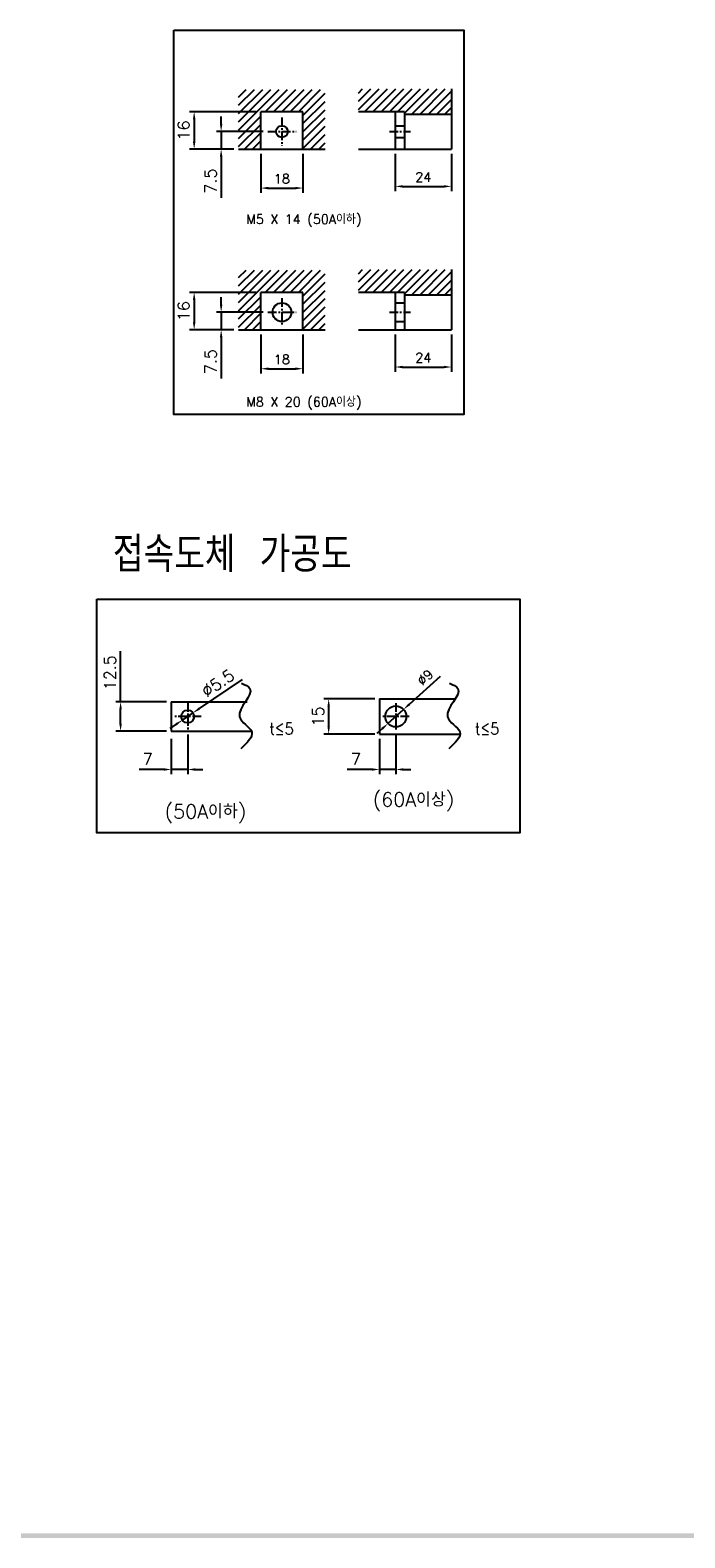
# Model space of a CAD drawing. Extents: x 2148 to 4086, y -907 to 1618.
# Tile 11 of 13: x 3360 to 3639, y 463 to 1108. Entities that reach past the tile are written whole.
import ezdxf

# ---------------------------------------------------------------- set-up
doc = ezdxf.new("R2010")
doc.units = 0
doc.header["$LTSCALE"] = 3
doc.header["$MEASUREMENT"] = 0
doc.linetypes.add('CENTER', pattern=[2, 1.25, -0.25, 0.25, -0.25])
doc.layers.get('0').update_dxf_attribs({"linetype": 'CONTINUOUS'})
doc.layers.get('Defpoints').update_dxf_attribs({"linetype": 'CONTINUOUS'})
for name, color, linetype in [('AM_VIS', 7, 'CONTINUOUS'), ('cen', 1, 'CENTER'), ('di', 3, 'CONTINUOUS'), ('dwg', 7, 'CONTINUOUS')]:
    doc.layers.add(name, color=color, linetype=linetype)
doc.styles.add('KIM', font='ROMANS.shx', dxfattribs={"height": 5, "bigfont": 'GSG1.shx'})
doc.styles.get("Standard").update_dxf_attribs({"font": 'romans.shx', "height": 3, "bigfont": 'ghs.shx'})
doc.dimstyles.get("Standard").update_dxf_attribs({"dimtxt": 0.18, "dimasz": 0.18, "dimexe": 0.18, "dimexo": 0.0625, "dimgap": 0.09, "dimtad": 0, "dimtih": 1, "dimtoh": 1, "dimdec": 4, "dimzin": 0, "dimdsep": 46, "dimtxsty": 'Standard', "dimcen": 0.09, "dimadec": 0, "dimazin": 0, "dimtfac": 1, "dimtdec": 4, "dimtofl": 0, "dimtmove": 0, "dimatfit": 3, "dimfxl": 0, "dimtolj": 1, "dimtzin": 0, "dimarcsym": 0})
doc.dimstyles.new('STANDARD$0', dxfattribs={"dimtxt": 5, "dimasz": 5, "dimexe": 1, "dimexo": 2, "dimgap": 2, "dimtad": 1, "dimdec": 4, "dimzin": 12, "dimdsep": 46, "dimtxsty": 'KIM', "dimcen": -1, "dimdle": 0.1, "dimadec": 0, "dimazin": 0, "dimtfac": 1, "dimtdec": 4, "dimtmove": 0, "dimatfit": 3, "dimfxl": 0, "dimtolj": 1, "dimtzin": 0, "dimarcsym": 0})
doc.dimstyles.new('STANDARD$3', dxfattribs={"dimtxt": 5, "dimasz": 5, "dimexe": 1, "dimexo": 2, "dimgap": 0.8, "dimtad": 1, "dimdec": 4, "dimdsep": 46, "dimtxsty": 'KIM', "dimcen": 0, "dimdle": 0.1, "dimadec": 0, "dimazin": 0, "dimtfac": 1, "dimtdec": 4, "dimtmove": 0, "dimatfit": 3, "dimfxl": 0, "dimtolj": 1, "dimtzin": 0, "dimarcsym": 0})
pattern_1 = [(45, (-895.8527, 316.7142), (-1.767767, 1.767767), [])]
pattern_2 = [(45, (-895.8527, 393.9848), (-1.767767, 1.767767), [])]

# ---------------------------------------------------------------- blocks, each defined once
blk = doc.blocks.new('*D43')
at = {"layer": 'Defpoints', "color": 0}
for p in [(3458.12, 979.61), (3476.12, 979.61), (3476.12, 962.95)]:
    blk.add_point(p, dxfattribs=at)
at = {"layer": 'di'}
for p, q in [((3458.12, 977.61), (3458.12, 960.95)), ((3476.12, 977.61), (3476.12, 960.95)), ((3461.32, 962.95), (3472.92, 962.95))]:
    blk.add_line(p, q, dxfattribs=at)
for points in [[(3461.32, 963.49), (3461.32, 962.42), (3458.12, 962.95)], [(3472.92, 963.49), (3472.92, 962.42), (3476.12, 962.95)]]:
    blk.add_solid(points, dxfattribs=at)
at = {"layer": 'di', "insert": (3467.12, 966.95), "char_height": 4, "attachment_point": 5}
blk.add_mtext('\\A1;18', dxfattribs=at)
blk = doc.blocks.new('*D44')
at = {"layer": 'Defpoints', "color": 0}
for p in [(3515.54, 979.61), (3539.54, 979.61), (3539.54, 963.68)]:
    blk.add_point(p, dxfattribs=at)
at = {"layer": 'di'}
for p, q in [((3515.54, 977.61), (3515.54, 961.68)), ((3539.54, 977.61), (3539.54, 961.68)), ((3518.74, 963.68), (3536.34, 963.68))]:
    blk.add_line(p, q, dxfattribs=at)
for points in [[(3518.74, 964.21), (3518.74, 963.15), (3515.54, 963.68)], [(3536.34, 964.21), (3536.34, 963.15), (3539.54, 963.68)]]:
    blk.add_solid(points, dxfattribs=at)
at = {"layer": 'di', "insert": (3527.54, 967.68), "char_height": 4, "attachment_point": 5}
blk.add_mtext('\\A1;24', dxfattribs=at)
blk = doc.blocks.new('*D45')
at = {"layer": 'Defpoints', "color": 0}
for p in [(3461.09, 987.11), (3441.15, 979.61), (3448.62, 979.61)]:
    blk.add_point(p, dxfattribs=at)
at = {"layer": 'di'}
for p, q in [((3441.15, 990.31), (3441.15, 993.51)), ((3459.09, 987.11), (3439.15, 987.11)), ((3441.15, 987.11), (3441.15, 979.61)), ((3446.62, 979.61), (3439.15, 979.61)), ((3441.15, 976.41), (3441.15, 958.74))]:
    blk.add_line(p, q, dxfattribs=at)
for points in [[(3440.62, 990.31), (3441.68, 990.31), (3441.15, 987.11)], [(3440.62, 976.41), (3441.68, 976.41), (3441.15, 979.61)]]:
    blk.add_solid(points, dxfattribs=at)
at = {"layer": 'di', "insert": (3436.65, 965.98), "char_height": 5, "attachment_point": 5, "rotation": 90, "style": 'KIM'}
blk.add_mtext('\\A1;7.5', dxfattribs=at)
blk = doc.blocks.new('*D46')
at = {"layer": 'Defpoints', "color": 0}
for p in [(3458.12, 995.61), (3429.62, 979.61), (3448.62, 979.61)]:
    blk.add_point(p, dxfattribs=at)
at = {"layer": 'di'}
for p, q in [((3456.12, 995.61), (3427.62, 995.61)), ((3429.62, 992.41), (3429.62, 982.81)), ((3446.62, 979.61), (3427.62, 979.61))]:
    blk.add_line(p, q, dxfattribs=at)
for points in [[(3429.09, 992.41), (3430.15, 992.41), (3429.62, 995.61)], [(3429.09, 982.81), (3430.15, 982.81), (3429.62, 979.61)]]:
    blk.add_solid(points, dxfattribs=at)
at = {"layer": 'di', "insert": (3425.12, 987.61), "char_height": 5, "attachment_point": 5, "rotation": 90, "style": 'KIM'}
blk.add_mtext('\\A1;16', dxfattribs=at)
blk = doc.blocks.new('*D49')
at = {"layer": 'Defpoints', "color": 0}
for p in [(3458.12, 1056.89), (3476.12, 1056.89), (3476.12, 1040.23)]:
    blk.add_point(p, dxfattribs=at)
at = {"layer": 'di'}
for p, q in [((3458.12, 1054.89), (3458.12, 1038.23)), ((3476.12, 1054.89), (3476.12, 1038.23)), ((3461.32, 1040.23), (3472.92, 1040.23))]:
    blk.add_line(p, q, dxfattribs=at)
for points in [[(3461.32, 1040.76), (3461.32, 1039.69), (3458.12, 1040.23)], [(3472.92, 1040.76), (3472.92, 1039.69), (3476.12, 1040.23)]]:
    blk.add_solid(points, dxfattribs=at)
at = {"layer": 'di', "insert": (3467.12, 1044.23), "char_height": 4, "attachment_point": 5}
blk.add_mtext('\\A1;18', dxfattribs=at)
blk = doc.blocks.new('*D50')
at = {"layer": 'Defpoints', "color": 0}
for p in [(3515.54, 1056.89), (3539.54, 1056.89), (3539.54, 1040.95)]:
    blk.add_point(p, dxfattribs=at)
at = {"layer": 'di'}
for p, q in [((3515.54, 1054.89), (3515.54, 1038.95)), ((3539.54, 1054.89), (3539.54, 1038.95)), ((3518.74, 1040.95), (3536.34, 1040.95))]:
    blk.add_line(p, q, dxfattribs=at)
for points in [[(3518.74, 1041.48), (3518.74, 1040.42), (3515.54, 1040.95)], [(3536.34, 1041.48), (3536.34, 1040.42), (3539.54, 1040.95)]]:
    blk.add_solid(points, dxfattribs=at)
at = {"layer": 'di', "insert": (3527.54, 1044.95), "char_height": 4, "attachment_point": 5}
blk.add_mtext('\\A1;24', dxfattribs=at)
blk = doc.blocks.new('*D47')
at = {"layer": 'Defpoints', "color": 0}
for p in [(3461.09, 1064.39), (3441.15, 1056.89), (3448.62, 1056.89)]:
    blk.add_point(p, dxfattribs=at)
at = {"layer": 'di'}
for p, q in [((3441.15, 1067.59), (3441.15, 1070.79)), ((3459.09, 1064.39), (3439.15, 1064.39)), ((3441.15, 1064.39), (3441.15, 1056.89)), ((3446.62, 1056.89), (3439.15, 1056.89)), ((3441.15, 1053.69), (3441.15, 1036.01))]:
    blk.add_line(p, q, dxfattribs=at)
for points in [[(3440.62, 1067.59), (3441.68, 1067.59), (3441.15, 1064.39)], [(3440.62, 1053.69), (3441.68, 1053.69), (3441.15, 1056.89)]]:
    blk.add_solid(points, dxfattribs=at)
at = {"layer": 'di', "insert": (3436.65, 1043.25), "char_height": 5, "attachment_point": 5, "rotation": 90, "style": 'KIM'}
blk.add_mtext('\\A1;7.5', dxfattribs=at)
blk = doc.blocks.new('*D48')
at = {"layer": 'Defpoints', "color": 0}
for p in [(3458.12, 1072.89), (3429.62, 1056.89), (3448.62, 1056.89)]:
    blk.add_point(p, dxfattribs=at)
at = {"layer": 'di'}
for p, q in [((3456.12, 1072.89), (3427.62, 1072.89)), ((3429.62, 1069.69), (3429.62, 1060.09)), ((3446.62, 1056.89), (3427.62, 1056.89))]:
    blk.add_line(p, q, dxfattribs=at)
for points in [[(3429.09, 1069.69), (3430.15, 1069.69), (3429.62, 1072.89)], [(3429.09, 1060.09), (3430.15, 1060.09), (3429.62, 1056.89)]]:
    blk.add_solid(points, dxfattribs=at)
at = {"layer": 'di', "insert": (3425.12, 1064.89), "char_height": 5, "attachment_point": 5, "rotation": 90, "style": 'KIM'}
blk.add_mtext('\\A1;16', dxfattribs=at)
blk = doc.blocks.new('*D51')
at = {"layer": 'Defpoints', "color": 0}
for p in [(3487.1, 821.69), (3508.78, 821.69), (3508.78, 806.69)]:
    blk.add_point(p, dxfattribs=at)
at = {"layer": 'di'}
for p, q in [((3506.78, 821.69), (3485.1, 821.69)), ((3487.1, 809.89), (3487.1, 818.49)), ((3506.78, 806.69), (3485.1, 806.69))]:
    blk.add_line(p, q, dxfattribs=at)
for points in [[(3486.56, 818.49), (3487.63, 818.49), (3487.1, 821.69)], [(3486.56, 809.89), (3487.63, 809.89), (3487.1, 806.69)]]:
    blk.add_solid(points, dxfattribs=at)
at = {"layer": 'di', "insert": (3482.6, 814.19), "char_height": 5, "attachment_point": 5, "rotation": 90, "style": 'KIM'}
blk.add_mtext('\\A1;15', dxfattribs=at)
blk = doc.blocks.new('*D52')
at = {"layer": 'Defpoints', "color": 0}
for p in [(3519.12, 817.21), (3512.44, 811.18)]:
    blk.add_point(p, dxfattribs=at)
at = {"layer": 'di'}
for p, q in [((3534.76, 831.34), (3521.49, 819.36)), ((3512.44, 811.18), (3519.12, 817.21)), ((3510.06, 809.03), (3507.69, 806.89))]:
    blk.add_line(p, q, dxfattribs=at)
for points in [[(3521.13, 819.75), (3521.85, 818.96), (3519.12, 817.21)], [(3509.71, 809.43), (3510.42, 808.64), (3512.44, 811.18)]]:
    blk.add_solid(points, dxfattribs=at)
at = {"layer": 'di', "insert": (3528.33, 830.93), "char_height": 4, "attachment_point": 5, "rotation": 42.09685}
blk.add_mtext('\\A1;∅9', dxfattribs=at)
blk = doc.blocks.new('*D53')
at = {"layer": 'Defpoints', "color": 0}
for p in [(3508.78, 806.69), (3515.78, 808.45), (3508.78, 791.52)]:
    blk.add_point(p, dxfattribs=at)
at = {"layer": 'di'}
for p, q in [((3515.78, 806.45), (3515.78, 789.52)), ((3508.78, 804.69), (3508.78, 789.52)), ((3505.58, 791.52), (3495.04, 791.52)), ((3515.78, 791.52), (3508.78, 791.52)), ((3518.98, 791.52), (3522.18, 791.52))]:
    blk.add_line(p, q, dxfattribs=at)
for points in [[(3505.58, 792.05), (3505.58, 790.98), (3508.78, 791.52)], [(3518.98, 792.05), (3518.98, 790.98), (3515.78, 791.52)]]:
    blk.add_solid(points, dxfattribs=at)
at = {"layer": 'di', "insert": (3498.71, 796.02), "char_height": 5, "attachment_point": 5, "style": 'KIM'}
blk.add_mtext('\\A1;7', dxfattribs=at)
blk = doc.blocks.new('*D54')
at = {"layer": 'Defpoints', "color": 0}
for p in [(3398.17, 820.44), (3419.86, 820.44), (3419.86, 807.94)]:
    blk.add_point(p, dxfattribs=at)
at = {"layer": 'di'}
for p, q in [((3398.17, 820.44), (3398.17, 842.17)), ((3417.86, 820.44), (3396.17, 820.44)), ((3398.17, 811.14), (3398.17, 817.24)), ((3417.86, 807.94), (3396.17, 807.94))]:
    blk.add_line(p, q, dxfattribs=at)
for points in [[(3397.64, 817.24), (3398.71, 817.24), (3398.17, 820.44)], [(3397.64, 811.14), (3398.71, 811.14), (3398.17, 807.94)]]:
    blk.add_solid(points, dxfattribs=at)
at = {"layer": 'di', "insert": (3393.67, 832.91), "char_height": 5, "attachment_point": 5, "rotation": 90, "style": 'KIM'}
blk.add_mtext('\\A1;12.5', dxfattribs=at)
blk = doc.blocks.new('*D55')
at = {"layer": 'Defpoints', "color": 0}
for p in [(3419.86, 806.69), (3426.86, 808.45), (3419.86, 791.52)]:
    blk.add_point(p, dxfattribs=at)
at = {"layer": 'di'}
for p, q in [((3426.86, 806.45), (3426.86, 789.52)), ((3419.86, 804.69), (3419.86, 789.52)), ((3416.66, 791.52), (3406.12, 791.52)), ((3426.86, 791.52), (3419.86, 791.52)), ((3430.06, 791.52), (3433.26, 791.52))]:
    blk.add_line(p, q, dxfattribs=at)
for points in [[(3416.66, 792.05), (3416.66, 790.98), (3419.86, 791.52)], [(3430.06, 792.05), (3430.06, 790.98), (3426.86, 791.52)]]:
    blk.add_solid(points, dxfattribs=at)
at = {"layer": 'di', "insert": (3409.79, 796.02), "char_height": 5, "attachment_point": 5, "style": 'KIM'}
blk.add_mtext('\\A1;7', dxfattribs=at)
blk = doc.blocks.new('*D56')
at = {"layer": 'Defpoints', "color": 0}
for p in [(3424.58, 812.65), (3429.13, 815.74)]:
    blk.add_point(p, dxfattribs=at)
at = {"layer": 'di'}
for p, q in [((3450.14, 830.01), (3431.78, 817.54)), ((3424.58, 812.65), (3429.13, 815.74)), ((3421.93, 810.85), (3419.29, 809.05))]:
    blk.add_line(p, q, dxfattribs=at)
for points in [[(3421.63, 811.29), (3422.23, 810.41), (3424.58, 812.65)], [(3431.48, 817.98), (3432.08, 817.1), (3429.13, 815.74)]]:
    blk.add_solid(points, dxfattribs=at)
at = {"layer": 'di', "insert": (3439.75, 828.4), "char_height": 5, "attachment_point": 5, "rotation": 34.1876, "style": 'KIM'}
blk.add_mtext('\\A1;∅5.5', dxfattribs=at)

msp = doc.modelspace()

# ---------------------------------------------------------------- hatches: boundary and pattern name
at = {"layer": 'di'}
h = msp.add_hatch(dxfattribs=at)
h.set_pattern_fill('ANSI31', color=256, scale=20, style=0)
h.set_pattern_definition(pattern_2)
h.paths.add_polyline_path([(3485.618, 1082.386), (3448.618, 1082.386), (3448.618, 1056.886), (3458.118, 1056.886), (3458.118, 1072.886), (3476.118, 1072.886), (3476.118, 1056.886), (3485.618, 1056.886)])
h = msp.add_hatch(dxfattribs=at)
h.set_pattern_fill('ANSI31', color=256, scale=20, style=0)
h.set_pattern_definition(pattern_2)
h.paths.add_polyline_path([(3539.535, 1082.655), (3499.82, 1082.655), (3499.82, 1072.886), (3519.535, 1072.886), (3519.535, 1071.886), (3539.535, 1071.886)])
h = msp.add_hatch(dxfattribs=at)
h.set_pattern_fill('ANSI31', color=256, scale=20, style=0)
h.set_pattern_definition(pattern_1)
h.paths.add_polyline_path([(3485.618, 1005.115), (3448.618, 1005.115), (3448.618, 979.615), (3458.118, 979.615), (3458.118, 995.615), (3476.118, 995.615), (3476.118, 979.615), (3485.618, 979.615)])
h = msp.add_hatch(dxfattribs=at)
h.set_pattern_fill('ANSI31', color=256, scale=20, style=0)
h.set_pattern_definition(pattern_1)
h.paths.add_polyline_path([(3539.535, 1005.384), (3499.82, 1005.384), (3499.82, 995.615), (3519.535, 995.615), (3519.535, 994.615), (3539.535, 994.615)])

# ---------------------------------------------------------------- linework, layer by layer
for p, q in [((3419.855, 820.444), (3419.855, 807.944)), ((3419.855, 820.444), (3452.257, 820.444)), ((3508.778, 821.694), (3541.18, 821.694)), ((3508.778, 821.694), (3508.778, 806.694)), ((3419.855, 807.944), (3454.327, 807.944)), ((3508.778, 806.694), (3543.25, 806.694))]:
    msp.add_line(p, q)
for centre, radius in [((3426.855, 814.194), 2.75), ((3515.778, 814.194), 4.5)]:
    msp.add_circle(centre, radius)
at = {"layer": 'AM_VIS'}
for p, q in [((3539.535, 1082.655), (3539.535, 1056.886)), ((3476.118, 1072.886), (3458.118, 1072.886)), ((3458.118, 1056.886), (3458.118, 1072.886)), ((3476.118, 1056.886), (3476.118, 1072.886)), ((3519.535, 1072.886), (3499.82, 1072.886)), ((3515.535, 1072.886), (3515.535, 1056.886)), ((3519.535, 1072.886), (3519.535, 1056.886)), ((3519.535, 1071.886), (3539.535, 1071.886)), ((3515.535, 1066.886), (3519.535, 1066.886)), ((3515.535, 1061.886), (3519.535, 1061.886)), ((3448.618, 1056.886), (3485.618, 1056.886)), ((3499.82, 1056.886), (3539.535, 1056.886)), ((3539.535, 1005.384), (3539.535, 979.615)), ((3476.118, 995.615), (3458.118, 995.615)), ((3458.118, 979.615), (3458.118, 995.615)), ((3476.118, 979.615), (3476.118, 995.615)), ((3519.535, 995.615), (3499.82, 995.615)), ((3515.535, 995.615), (3515.535, 979.615)), ((3519.535, 995.615), (3519.535, 979.615)), ((3519.535, 994.615), (3539.535, 994.615)), ((3515.535, 991.115), (3519.535, 991.115)), ((3515.535, 983.115), (3519.535, 983.115)), ((3448.618, 979.615), (3485.618, 979.615)), ((3499.82, 979.615), (3539.535, 979.615))]:
    msp.add_line(p, q, dxfattribs=at)
for centre, radius in [((3467.118, 1064.386), 2.5), ((3467.118, 987.115), 4)]:
    msp.add_circle(centre, radius, dxfattribs=at)
at = {"layer": 'cen'}
for p, q in [((3461.091, 1064.386), (3473.145, 1064.386)), ((3467.118, 1070.412), (3467.118, 1058.359)), ((3513.023, 1064.386), (3522.048, 1064.386)), ((3461.091, 987.115), (3473.145, 987.115)), ((3467.118, 993.142), (3467.118, 981.088)), ((3513.023, 987.115), (3522.048, 987.115)), ((3426.855, 819.934), (3426.855, 808.454)), ((3515.778, 819.934), (3515.778, 808.454)), ((3432.595, 814.194), (3421.115, 814.194)), ((3521.518, 814.194), (3510.038, 814.194))]:
    msp.add_line(p, q, dxfattribs=at)
at = {"layer": 'di'}
for points in [[(3420.966, 1107.784), (3544.792, 1107.784), (3544.792, 943.391), (3420.966, 943.391)], [(3388.083, 864.445), (3568.808, 864.445), (3568.808, 764.357), (3388.083, 764.357)]]:
    msp.add_lwpolyline(points, close=True, dxfattribs=at)
for points in [[(3449.858, 828.416), (3453.39, 826.181), (3449.015, 814.106), (3454.211, 807.647), (3449.514, 800.401)], [(3538.781, 828.416), (3542.313, 826.181), (3537.938, 814.106), (3543.134, 807.647), (3538.437, 800.401)]]:
    msp.add_spline(points, degree=3, dxfattribs=at)
at = {"layer": 'dwg'}
msp.add_trace([(4079.457, 462.831), (4077.457, 464.831), (2447.457, 462.831), (2449.457, 464.831)], dxfattribs=at)

# ---------------------------------------------------------------- texts
at = {"layer": 'di', "style": 'KIM', "width": 0.9}
for p in [(3461.75, 806.483), (3549.574, 806.483)]:
    msp.add_text('t≤5', height=5, dxfattribs=at).set_placement(p)
at = {"layer": 'di', "attachment_point": 1}
for s, insert, char_height, width in [('M5 X 14 (50A이하)', (3451.858, 1028.935), 4, 69.82618), ('M8 X 20 (60A이상)', (3451.858, 950.765), 4, 69.82618), ('{\\Fromans,hgs|c129;접속도체 가공도}', (3394.86, 891.008), 15, 163.85897), ('(60A이상)', (3505.934, 781.66), 6, 172.11276), ('(50A이하)', (3417.011, 776.592), 6, 172.11276)]:
    msp.add_mtext(s, dxfattribs=dict(at, insert=insert, char_height=char_height, width=width))

# ---------------------------------------------------------------- dimensions: what is measured, and where the dimension line sits
at = {"layer": 'di'}
for base, p1, p2, picture, middle in [((3429.621, 1056.886), (3458.118, 1072.886), (3448.618, 1056.886), '*D48', (3425.121, 1064.886)), ((3429.621, 979.615), (3458.118, 995.615), (3448.618, 979.615), '*D46', (3425.121, 987.615)), ((3398.174, 820.444), (3419.855, 807.944), (3419.855, 820.444), '*D54', (3393.674, 832.906)), ((3487.097, 821.694), (3508.778, 806.694), (3508.778, 821.694), '*D51', (3482.597, 814.194))]:
    dim = msp.add_linear_dim(base=base, p1=p1, p2=p2, angle=90, dimstyle='STANDARD$0', override={"dimtxt": 4, "dimasz": 3.2, "dimexe": 2, "dimdec": 2, "dimzin": 8, "dimcen": 0, "dimclrd": 256, "dimclre": 256, "dimclrt": 256, "dimadec": 2, "dimazin": 2, "dimtfac": 0.6, "dimtdec": 2, "dimtzin": 8, "dimlwd": 65535, "dimlwe": 65535, "dimarcsym": 1}, dxfattribs=at)
    dim.commit()
    dim.dimension.update_dxf_attribs({"geometry": picture, "text_midpoint": middle})
for base, p1, p2, picture, middle in [((3441.151, 1056.886), (3461.091, 1064.386), (3448.618, 1056.886), '*D47', (3441.151, 1043.247)), ((3441.151, 979.615), (3461.091, 987.115), (3448.618, 979.615), '*D45', (3441.151, 965.977))]:
    dim = msp.add_linear_dim(base=base, p1=p1, p2=p2, angle=90, dimstyle='STANDARD$0', override={"dimtxt": 4, "dimasz": 3.2, "dimexe": 2, "dimdec": 2, "dimzin": 8, "dimcen": 0, "dimclrd": 256, "dimclre": 256, "dimclrt": 256, "dimadec": 2, "dimazin": 2, "dimtfac": 0.6, "dimtdec": 2, "dimtzin": 8, "dimlwd": 65535, "dimlwe": 65535, "dimarcsym": 1}, dxfattribs=at)
    dim.commit()
    dim.dimension.update_dxf_attribs({"geometry": picture, "text_midpoint": middle, "dimtype": 160})
for base, p1, p2, dimstyle, override, picture, middle in [((3476.118, 1040.225), (3458.118, 1056.886), (3476.118, 1056.886), 'Standard', {"dimtxt": 4, "dimasz": 3.2, "dimexe": 2, "dimexo": 2, "dimgap": 2, "dimtad": 1, "dimtih": 0, "dimtoh": 0, "dimdec": 2, "dimzin": 8, "dimcen": 0, "dimclrd": 256, "dimclre": 256, "dimclrt": 256, "dimadec": 2, "dimazin": 2, "dimtfac": 0.6, "dimtdec": 2, "dimtofl": 1, "dimtzin": 8, "dimlwd": 65535, "dimlwe": 65535, "dimarcsym": 1}, '*D49', (3467.118, 1044.225)), ((3539.535, 1040.951), (3515.535, 1056.886), (3539.535, 1056.886), 'Standard', {"dimtxt": 4, "dimasz": 3.2, "dimexe": 2, "dimexo": 2, "dimgap": 2, "dimtad": 1, "dimtih": 0, "dimtoh": 0, "dimdec": 2, "dimzin": 8, "dimcen": 0, "dimclrd": 256, "dimclre": 256, "dimclrt": 256, "dimadec": 2, "dimazin": 2, "dimtfac": 0.6, "dimtdec": 2, "dimtofl": 1, "dimtzin": 8, "dimlwd": 65535, "dimlwe": 65535, "dimarcsym": 1}, '*D50', (3527.535, 1044.951)), ((3476.118, 962.955), (3458.118, 979.615), (3476.118, 979.615), 'Standard', {"dimtxt": 4, "dimasz": 3.2, "dimexe": 2, "dimexo": 2, "dimgap": 2, "dimtad": 1, "dimtih": 0, "dimtoh": 0, "dimdec": 2, "dimzin": 8, "dimcen": 0, "dimclrd": 256, "dimclre": 256, "dimclrt": 256, "dimadec": 2, "dimazin": 2, "dimtfac": 0.6, "dimtdec": 2, "dimtofl": 1, "dimtzin": 8, "dimlwd": 65535, "dimlwe": 65535, "dimarcsym": 1}, '*D43', (3467.118, 966.955)), ((3539.535, 963.68), (3515.535, 979.615), (3539.535, 979.615), 'Standard', {"dimtxt": 4, "dimasz": 3.2, "dimexe": 2, "dimexo": 2, "dimgap": 2, "dimtad": 1, "dimtih": 0, "dimtoh": 0, "dimdec": 2, "dimzin": 8, "dimcen": 0, "dimclrd": 256, "dimclre": 256, "dimclrt": 256, "dimadec": 2, "dimazin": 2, "dimtfac": 0.6, "dimtdec": 2, "dimtofl": 1, "dimtzin": 8, "dimlwd": 65535, "dimlwe": 65535, "dimarcsym": 1}, '*D44', (3527.535, 967.68)), ((3419.855, 791.518), (3426.855, 808.454), (3419.855, 806.694), 'STANDARD$0', {"dimtxt": 4, "dimasz": 3.2, "dimexe": 2, "dimdec": 2, "dimzin": 8, "dimcen": 0, "dimclrd": 256, "dimclre": 256, "dimclrt": 256, "dimadec": 2, "dimazin": 2, "dimtfac": 0.6, "dimtdec": 2, "dimtzin": 8, "dimlwd": 65535, "dimlwe": 65535, "dimarcsym": 1}, '*D55', (3409.789, 796.018)), ((3508.778, 791.518), (3515.778, 808.454), (3508.778, 806.694), 'STANDARD$0', {"dimtxt": 4, "dimasz": 3.2, "dimexe": 2, "dimdec": 2, "dimzin": 8, "dimcen": 0, "dimclrd": 256, "dimclre": 256, "dimclrt": 256, "dimadec": 2, "dimazin": 2, "dimtfac": 0.6, "dimtdec": 2, "dimtzin": 8, "dimlwd": 65535, "dimlwe": 65535, "dimarcsym": 1}, '*D53', (3498.712, 796.018))]:
    dim = msp.add_linear_dim(base=base, p1=p1, p2=p2, dimstyle=dimstyle, override=override, dxfattribs=at)
    dim.commit()
    dim.dimension.update_dxf_attribs({"geometry": picture, "text_midpoint": middle})
dim = msp.add_diameter_dim_2p(p1=(3424.58, 812.649), p2=(3429.13, 815.74), dimstyle='STANDARD$3', override={"dimtxt": 4, "dimasz": 3.2, "dimexe": 2, "dimgap": 2, "dimdec": 2, "dimclrd": 256, "dimclre": 256, "dimclrt": 256, "dimadec": 2, "dimazin": 2, "dimtfac": 0.6, "dimtdec": 2, "dimtzin": 8, "dimlwd": 65535, "dimlwe": 65535, "dimarcsym": 1}, dxfattribs=at)
dim.commit()
dim.dimension.update_dxf_attribs({"geometry": '*D56', "text_midpoint": (3439.754, 828.396)})
dim = msp.add_diameter_dim_2p(p1=(3512.439, 811.178), p2=(3519.117, 817.211), dimstyle='Standard', override={"dimtxt": 4, "dimasz": 3.2, "dimexe": 2, "dimexo": 2, "dimgap": 2, "dimtad": 1, "dimtih": 0, "dimtoh": 0, "dimdec": 2, "dimzin": 8, "dimcen": 0, "dimclrd": 256, "dimclre": 256, "dimclrt": 256, "dimadec": 2, "dimazin": 2, "dimtfac": 0.6, "dimtdec": 2, "dimtofl": 1, "dimtzin": 8, "dimlwd": 65535, "dimlwe": 65535, "dimarcsym": 1}, dxfattribs=at)
dim.commit()
dim.dimension.update_dxf_attribs({"geometry": '*D52', "text_midpoint": (3531.013, 827.958), "dimtype": 163})

doc.saveas('drawing.dxf')
